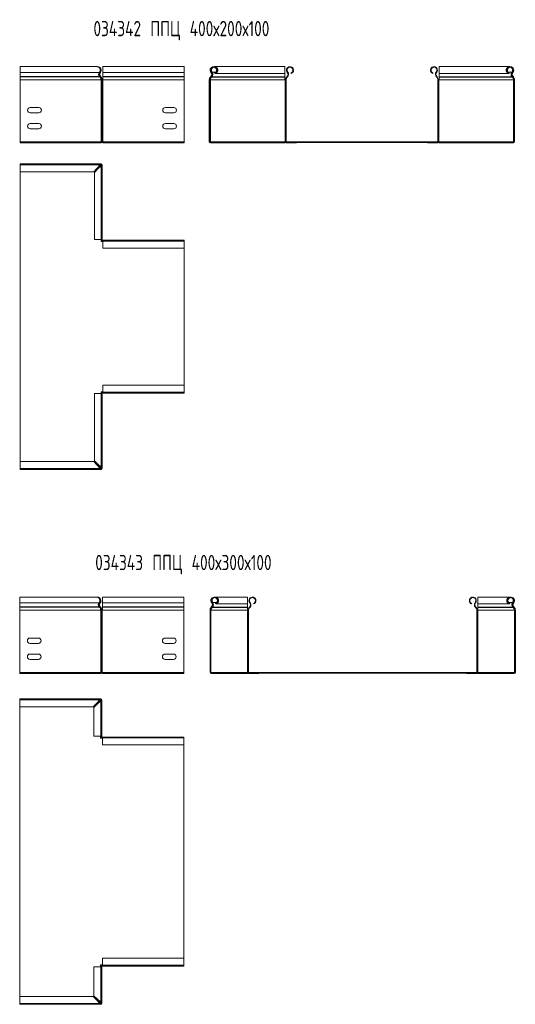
# Model space of a CAD drawing. Header units: millimetres. Extents: x -30 to 2745, y -5003 to 488.
# Tile 3 of 12: x 2073 to 2722, y -4995 to -3706. Entities that reach past the tile are written whole.
import ezdxf

# ---------------------------------------------------------------- set-up
doc = ezdxf.new("R2010")
doc.units = ezdxf.units.MM
doc.styles.add('SLDTEXTSTYLE0', font='TXT', dxfattribs={"width": 0.7, "bigfont": 'bigfont'})

msp = doc.modelspace()

# ---------------------------------------------------------------- linework, layer by layer
at = {"color": 7, "linetype": 'Continuous', "lineweight": 15}
for p, q in [((2174.5, -3767.4), (2073.4, -3767.4)), ((2073.4, -3767.4), (2073.4, -3774.9)), ((2177.4, -3774.9), (2073.4, -3774.9)), ((2073.4, -3774.9), (2073.4, -3780.2)), ((2178.3, -3774.5), (2178.8, -3774.9)), ((2288.4, -3767.4), (2181.9, -3767.4)), ((2181.9, -3767.4), (2181.9, -3774.9)), ((2288.4, -3774.9), (2181.9, -3774.9)), ((2181.9, -3774.9), (2181.9, -3780.2)), ((2288.4, -3767.4), (2288.4, -3774.9)), ((2288.4, -3774.9), (2288.4, -3780.2)), ((2323.6, -3774.9), (2324.1, -3774.5)), ((2325, -3774.5), (2325, -3774.9)), ((2420.5, -3767.4), (2328, -3767.4)), ((2328.7, -3776.3), (2328.4, -3775.6)), ((2329.6, -3776.3), (2329.6, -3775.8)), ((2329.6, -3776.3), (2420.5, -3776.3)), ((2420.5, -3776.3), (2420.5, -3767.4)), ((2420.5, -3776.3), (2420.5, -3780.7)), ((2423.6, -3774.9), (2424.1, -3774.5)), ((2428.7, -3776.3), (2428.4, -3775.6)), ((2614.2, -3776.3), (2614.4, -3775.6)), ((2619.2, -3774.9), (2618.7, -3774.5)), ((2714.9, -3767.4), (2622.3, -3767.4)), ((2622.3, -3767.4), (2622.3, -3776.3)), ((2622.3, -3776.3), (2713.3, -3776.3)), ((2622.3, -3780.7), (2622.3, -3776.3)), ((2713.3, -3776.3), (2713.3, -3775.8)), ((2714.2, -3776.3), (2714.4, -3775.6)), ((2717.8, -3774.5), (2717.8, -3774.9)), ((2718.7, -3774.5), (2719.2, -3774.9)), ((2073.4, -3780.2), (2073.4, -3780.6)), ((2177.6, -3780.2), (2073.4, -3780.2)), ((2073.4, -3780.6), (2073.4, -3784.7)), ((2178, -3780.6), (2073.4, -3780.6)), ((2073.4, -3784.7), (2073.4, -3865.9)), ((2179.4, -3784.7), (2073.4, -3784.7)), ((2178, -3780.6), (2177.6, -3780.2)), ((2178.5, -3780.7), (2179, -3780.2)), ((2178.5, -3780.7), (2178.9, -3781.1)), ((2178.9, -3781.1), (2179.4, -3780.6)), ((2179, -3780.2), (2179.4, -3780.6)), ((2179.6, -3784.7), (2179.4, -3784.7)), ((2179.6, -3865.9), (2179.6, -3784.7)), ((2179.6, -3784.7), (2181, -3784.7)), ((2181, -3865.9), (2181, -3784.7)), ((2181, -3784.7), (2181.7, -3784.7)), ((2181.7, -3784.7), (2181.7, -3865.9)), ((2181.9, -3784.7), (2181.7, -3784.7)), ((2288.4, -3780.2), (2181.9, -3780.2)), ((2181.9, -3780.2), (2181.9, -3780.6)), ((2288.4, -3780.6), (2181.9, -3780.6)), ((2181.9, -3780.6), (2181.9, -3784.7)), ((2288.4, -3784.7), (2181.9, -3784.7)), ((2288.4, -3780.2), (2288.4, -3780.6)), ((2288.4, -3780.6), (2288.4, -3784.7)), ((2288.4, -3784.7), (2288.4, -3865.9)), ((2322.1, -3784.7), (2321.4, -3784.7)), ((2321.4, -3784.7), (2321.4, -3865.9)), ((2322.1, -3784.7), (2322.1, -3865.9)), ((2322.8, -3784.7), (2322.1, -3784.7)), ((2322.8, -3865.9), (2322.8, -3784.7)), ((2322.8, -3784.7), (2323, -3784.7)), ((2323, -3784.7), (2420.5, -3784.7)), ((2323.4, -3780.2), (2323.1, -3780.6)), ((2323.1, -3780.6), (2323.6, -3781.1)), ((2323.9, -3780.7), (2323.4, -3780.2)), ((2323.9, -3780.7), (2323.6, -3781.1)), ((2324.5, -3780.6), (2324.8, -3780.2)), ((2324.5, -3781.1), (2324.5, -3780.6)), ((2324.5, -3781.1), (2324.8, -3780.7)), ((2324.5, -3781.1), (2420.5, -3781.1)), ((2324.8, -3780.7), (2324.8, -3780.2)), ((2324.8, -3780.7), (2420.5, -3780.7)), ((2420.5, -3780.7), (2420.5, -3781.1)), ((2420.5, -3781.1), (2420.5, -3784.7)), ((2420.5, -3784.7), (2420.7, -3784.7)), ((2420.7, -3784.7), (2420.7, -3865.9)), ((2422.1, -3784.7), (2420.7, -3784.7)), ((2422.1, -3784.7), (2422.1, -3865.9)), ((2423.1, -3780.6), (2423.4, -3780.2)), ((2423.1, -3780.6), (2423.6, -3781.1)), ((2423.4, -3780.2), (2423.9, -3780.7)), ((2423.6, -3781.1), (2423.9, -3780.7)), ((2619.4, -3780.2), (2618.9, -3780.7)), ((2618.9, -3780.7), (2619.3, -3781.1)), ((2619.8, -3780.6), (2619.3, -3781.1)), ((2619.4, -3780.2), (2619.8, -3780.6)), ((2622.1, -3784.7), (2620.7, -3784.7)), ((2620.7, -3784.7), (2620.7, -3865.9)), ((2622.1, -3784.7), (2622.1, -3865.9)), ((2622.1, -3784.7), (2622.3, -3784.7)), ((2622.3, -3780.7), (2718, -3780.7)), ((2622.3, -3781.1), (2622.3, -3780.7)), ((2622.3, -3781.1), (2718.4, -3781.1)), ((2622.3, -3784.7), (2622.3, -3781.1)), ((2622.3, -3784.7), (2719.8, -3784.7)), ((2718, -3780.7), (2718, -3780.2)), ((2718, -3780.2), (2718.4, -3780.6)), ((2718, -3780.7), (2718.4, -3781.1)), ((2718.4, -3781.1), (2718.4, -3780.6)), ((2719.4, -3780.2), (2718.9, -3780.7)), ((2718.9, -3780.7), (2719.3, -3781.1)), ((2719.3, -3781.1), (2719.8, -3780.6)), ((2719.4, -3780.2), (2719.8, -3780.6)), ((2719.8, -3784.7), (2720, -3784.7)), ((2720, -3865.9), (2720, -3784.7)), ((2720.7, -3784.7), (2720, -3784.7)), ((2721.4, -3784.7), (2720.7, -3784.7)), ((2720.7, -3784.7), (2720.7, -3865.9)), ((2721.4, -3784.7), (2721.4, -3865.9)), ((2086.9, -3820.9), (2097.9, -3820.9)), ((2097.9, -3827.9), (2086.9, -3827.9)), ((2263.9, -3820.9), (2274.9, -3820.9)), ((2274.9, -3827.9), (2263.9, -3827.9)), ((2086.9, -3841.9), (2097.9, -3841.9)), ((2263.9, -3841.9), (2274.9, -3841.9)), ((2097.9, -3848.9), (2086.9, -3848.9)), ((2274.9, -3848.9), (2263.9, -3848.9)), ((2179.4, -3865.9), (2073.4, -3865.9)), ((2073.4, -3865.9), (2073.4, -3867.4)), ((2178.6, -3867.4), (2073.4, -3867.4)), ((2179.5, -3867.4), (2178.6, -3867.4)), ((2179.3, -3866.7), (2179.5, -3866.7)), ((2179.6, -3865.9), (2179.4, -3865.9)), ((2179.4, -3866), (2179.5, -3866)), ((2179.5, -3866), (2179.5, -3866.7)), ((2179.5, -3866), (2180.3, -3866)), ((2179.5, -3866.7), (2179.5, -3867.4)), ((2181, -3865.9), (2179.6, -3865.9)), ((2180.8, -3866.7), (2181.9, -3866.7)), ((2181.7, -3865.9), (2181, -3865.9)), ((2181, -3866), (2181.9, -3866)), ((2181.9, -3865.9), (2181.7, -3865.9)), ((2288.4, -3865.9), (2181.9, -3865.9)), ((2181.9, -3865.9), (2181.9, -3867.4)), ((2288.4, -3867.4), (2181.9, -3867.4)), ((2288.4, -3865.9), (2288.4, -3866)), ((2288.4, -3865.9), (2288.4, -3867.4)), ((2288.4, -3866), (2288.4, -3866.7)), ((2288.4, -3866), (2288.4, -3866)), ((2288.4, -3866.7), (2288.4, -3866.7)), ((2321.4, -3865.9), (2322.1, -3865.9)), ((2322.1, -3865.9), (2322.8, -3865.9)), ((2322.8, -3865.9), (2323, -3865.9)), ((2322.9, -3866), (2719.9, -3866)), ((2322.9, -3866), (2322.9, -3866.7)), ((2322.9, -3866.7), (2322.9, -3867.4)), ((2322.9, -3866.7), (2335.4, -3866.7)), ((2322.9, -3867.4), (2335.4, -3867.4)), ((2323, -3865.9), (2420.5, -3865.9)), ((2335.4, -3866.7), (2707.4, -3866.7)), ((2335.4, -3866.7), (2335.4, -3867.4)), ((2336.3, -3867.4), (2335.4, -3867.4)), ((2336.3, -3866.7), (2336.3, -3867.4)), ((2336.3, -3867.4), (2420.5, -3867.4)), ((2420.5, -3865.9), (2420.5, -3866)), ((2420.5, -3865.9), (2420.7, -3865.9)), ((2420.5, -3866.7), (2420.5, -3867.4)), ((2420.7, -3865.9), (2422.1, -3865.9)), ((2421.4, -3866), (2421.4, -3865.9)), ((2422.1, -3866), (2422.1, -3865.9)), ((2422.9, -3866.7), (2422.9, -3867.4)), ((2435.4, -3867.4), (2422.9, -3867.4)), ((2435.4, -3866.7), (2435.4, -3867.4)), ((2607.4, -3866.7), (2607.4, -3867.4)), ((2619.9, -3867.4), (2607.4, -3867.4)), ((2619.9, -3866.7), (2619.9, -3867.4)), ((2620.7, -3865.9), (2622.1, -3865.9)), ((2620.7, -3865.9), (2620.7, -3866)), ((2621.4, -3865.9), (2621.4, -3866)), ((2622.1, -3865.9), (2622.3, -3865.9)), ((2622.3, -3866), (2622.3, -3865.9)), ((2622.3, -3865.9), (2719.8, -3865.9)), ((2622.3, -3866.7), (2622.3, -3867.4)), ((2622.3, -3867.4), (2706.5, -3867.4)), ((2706.5, -3866.7), (2706.5, -3867.4)), ((2707.4, -3867.4), (2706.5, -3867.4)), ((2707.4, -3866.7), (2707.4, -3867.4)), ((2719.9, -3866.7), (2707.4, -3866.7)), ((2719.9, -3867.4), (2707.4, -3867.4)), ((2719.8, -3865.9), (2720, -3865.9)), ((2719.9, -3866), (2719.9, -3866.7)), ((2719.9, -3867.4), (2719.9, -3866.7)), ((2720, -3865.9), (2720.7, -3865.9)), ((2720.7, -3865.9), (2721.4, -3865.9)), ((2073.4, -3895.9), (2073.4, -3894.8)), ((2073.4, -3894.8), (2179.4, -3894.8)), ((2178.3, -3895.9), (2073.4, -3895.9)), ((2073.4, -3905), (2073.4, -3895.9)), ((2073.4, -3905), (2169.9, -3905)), ((2073.4, -3905), (2073.4, -4284.5)), ((2073.4, -3905), (2073.4, -3908.8)), ((2169.9, -3905), (2174.5, -3900.4)), ((2175.3, -3901.3), (2170.8, -3905.9)), ((2170.8, -3905.9), (2170.8, -3993.9)), ((2174.5, -3900.4), (2178.3, -3895.9)), ((2174.5, -3900.4), (2178.3, -3896.6)), ((2179.2, -3897.5), (2175.3, -3901.3)), ((2179.9, -3897.5), (2175.3, -3901.3)), ((2178.3, -3896.6), (2179.4, -3895.5)), ((2178.3, -3896.6), (2178.3, -3895.9)), ((2178.4, -3896), (2179.4, -3894.8)), ((2179.5, -3896.3), (2178.6, -3896.3)), ((2179.9, -3897.5), (2179.2, -3897.5)), ((2180.3, -3896.3), (2179.3, -3897.4)), ((2179.4, -3895.5), (2179.4, -3894.8)), ((2179.4, -3894.8), (2179.6, -3894.8)), ((2179.4, -3895.5), (2179.6, -3895.5)), ((2179.5, -3897.5), (2179.5, -3896.3)), ((2179.6, -3895.5), (2179.6, -3894.8)), ((2181, -3896.3), (2179.8, -3897.4)), ((2179.9, -3993.9), (2179.9, -3897.5)), ((2180.3, -3896.2), (2181, -3896.2)), ((2180.3, -3896.2), (2180.3, -3896.3)), ((2180.3, -3896.3), (2181, -3896.3)), ((2181, -3896.2), (2181, -3896.3)), ((2181, -3896.3), (2181, -3993.9)), ((2073.4, -3908.8), (2073.4, -3908.8)), ((2170.8, -3993.9), (2179.9, -3993.9)), ((2179.5, -3996.3), (2179.5, -3993.9)), ((2181.9, -3996.3), (2179.5, -3996.3)), ((2179.9, -3993.9), (2181, -3993.9)), ((2180.3, -3993.9), (2180.3, -3994.1)), ((2181, -3994.1), (2180.3, -3994.1)), ((2181, -3993.9), (2181, -3994.1)), ((2181.7, -3994.8), (2181.7, -3995.5)), ((2181.7, -3994.8), (2181.9, -3994.8)), ((2181.7, -3995.5), (2181.9, -3995.5)), ((2181.9, -3994.8), (2288.4, -3994.8)), ((2181.9, -3994.8), (2181.9, -3995.9)), ((2288.4, -3995.9), (2181.9, -3995.9)), ((2181.9, -3995.9), (2181.9, -4005)), ((2288.4, -3995.9), (2288.4, -3994.8)), ((2288.4, -4005), (2288.4, -3995.9)), ((2288.4, -3996.3), (2288.4, -3996.3)), ((2288.4, -4193.3), (2288.4, -3996.3)), ((2181.9, -4005), (2288.4, -4005)), ((2288.4, -4184.5), (2181.9, -4184.5)), ((2181.9, -4184.5), (2181.9, -4193.6)), ((2288.4, -4184.5), (2288.4, -4193.6)), ((2170.8, -4195.6), (2170.8, -4283.7)), ((2179.9, -4195.6), (2170.8, -4195.6)), ((2179.5, -4193.3), (2181.9, -4193.3)), ((2179.5, -4195.6), (2179.5, -4193.3)), ((2179.9, -4292.1), (2179.9, -4195.6)), ((2181, -4195.6), (2179.9, -4195.6)), ((2181, -4195.5), (2180.3, -4195.5)), ((2180.3, -4195.5), (2180.3, -4195.6)), ((2181, -4195.5), (2181, -4195.6)), ((2181, -4195.6), (2181, -4293.2)), ((2181.7, -4194.8), (2181.7, -4194.1)), ((2181.9, -4194.1), (2181.7, -4194.1)), ((2181.9, -4194.8), (2181.7, -4194.8)), ((2181.9, -4193.6), (2288.4, -4193.6)), ((2181.9, -4193.6), (2181.9, -4194.8)), ((2288.4, -4194.8), (2181.9, -4194.8)), ((2288.4, -4193.3), (2288.4, -4193.3)), ((2288.4, -4193.6), (2288.4, -4194.8)), ((2073.4, -4284.5), (2073.4, -4280.8)), ((2073.4, -4280.8), (2073.4, -4280.8)), ((2169.9, -4284.5), (2073.4, -4284.5)), ((2073.4, -4284.5), (2073.4, -4293.6)), ((2073.4, -4293.6), (2178.3, -4293.6)), ((2073.4, -4293.6), (2073.4, -4294.8)), ((2174.5, -4289.1), (2169.9, -4284.5)), ((2170.8, -4283.7), (2175.3, -4288.2)), ((2178.3, -4292.9), (2174.5, -4289.1)), ((2178.3, -4293.6), (2174.5, -4289.1)), ((2175.3, -4288.2), (2179.9, -4292.1)), ((2175.3, -4288.2), (2179.2, -4292.1)), ((2178.3, -4293.6), (2178.3, -4292.9)), ((2179.4, -4294.1), (2178.3, -4292.9)), ((2178.3, -4293.3), (2179.5, -4293.3)), ((2179.4, -4294.8), (2178.4, -4293.6)), ((2179.2, -4292.1), (2179.9, -4292.1)), ((2179.3, -4292.2), (2180.3, -4293.2)), ((2179.5, -4293.3), (2179.5, -4292.1)), ((2179.8, -4292.1), (2181, -4293.2)), ((2180.3, -4293.2), (2181, -4293.2)), ((2180.3, -4293.2), (2180.3, -4293.4)), ((2180.3, -4293.4), (2181, -4293.4)), ((2181, -4293.2), (2181, -4293.4)), ((2179.4, -4294.8), (2073.4, -4294.8)), ((2179.4, -4294.1), (2179.4, -4294.8)), ((2179.6, -4294.1), (2179.4, -4294.1)), ((2179.6, -4294.8), (2179.4, -4294.8)), ((2179.6, -4294.1), (2179.6, -4294.8)), ((2173.9, -4462.2), (2073, -4462.2)), ((2073, -4462.2), (2073, -4469.6)), ((2177, -4469.6), (2073, -4469.6)), ((2073, -4469.6), (2073, -4474.9)), ((2177.9, -4469.3), (2178.4, -4469.6)), ((2288, -4462.2), (2181.5, -4462.2)), ((2181.5, -4462.2), (2181.5, -4469.6)), ((2288, -4469.6), (2181.5, -4469.6)), ((2181.5, -4469.6), (2181.5, -4474.9)), ((2288, -4462.2), (2288, -4469.6)), ((2288, -4469.6), (2288, -4474.9)), ((2324.4, -4469.6), (2324.9, -4469.3)), ((2325.8, -4469.3), (2325.8, -4469.6)), ((2371.3, -4462.2), (2328.9, -4462.2)), ((2328.9, -4462.2), (2328.9, -4462.3)), ((2329.5, -4471), (2329.3, -4470.5)), ((2330.5, -4471), (2330.5, -4470.5)), ((2330.5, -4471), (2371.3, -4471)), ((2371.3, -4471), (2371.3, -4462.2)), ((2371.3, -4471), (2371.3, -4475.3)), ((2374.4, -4469.6), (2374.9, -4469.3)), ((2379.5, -4471), (2379.3, -4470.5)), ((2665, -4471), (2665.2, -4470.5)), ((2670.1, -4469.6), (2669.7, -4469.3)), ((2715.7, -4462.2), (2673.2, -4462.2)), ((2673.2, -4462.2), (2673.2, -4471)), ((2673.2, -4471), (2714.1, -4471)), ((2673.2, -4475.3), (2673.2, -4471)), ((2714.1, -4471), (2714.1, -4470.5)), ((2715, -4471), (2715.2, -4470.5)), ((2715.7, -4462.3), (2715.7, -4462.2)), ((2718.7, -4469.3), (2718.7, -4469.6)), ((2719.7, -4469.3), (2720.1, -4469.6)), ((2073, -4474.9), (2073, -4475.3)), ((2177.2, -4474.9), (2073, -4474.9)), ((2073, -4475.3), (2073, -4479.4)), ((2177.6, -4475.3), (2073, -4475.3)), ((2073, -4479.4), (2073, -4560.7)), ((2179.1, -4479.4), (2073, -4479.4)), ((2177.6, -4475.3), (2177.2, -4474.9)), ((2178.2, -4475.3), (2178.6, -4474.9)), ((2178.2, -4475.3), (2178.5, -4475.7)), ((2178.5, -4475.7), (2178.9, -4475.3)), ((2178.6, -4474.9), (2178.9, -4475.3)), ((2179.3, -4479.4), (2179.1, -4479.4)), ((2179.3, -4560.7), (2179.3, -4479.4)), ((2179.3, -4479.4), (2180.5, -4479.4)), ((2180.5, -4560.7), (2180.5, -4479.4)), ((2180.5, -4479.4), (2181.2, -4479.4)), ((2181.2, -4479.4), (2181.2, -4560.7)), ((2181.5, -4479.4), (2181.2, -4479.4)), ((2288, -4474.9), (2181.5, -4474.9)), ((2181.5, -4474.9), (2181.5, -4475.3)), ((2288, -4475.3), (2181.5, -4475.3)), ((2181.5, -4475.3), (2181.5, -4479.4)), ((2288, -4479.4), (2181.5, -4479.4)), ((2288, -4474.9), (2288, -4475.3)), ((2288, -4475.3), (2288, -4479.4)), ((2288, -4479.4), (2288, -4560.7)), ((2322.8, -4479.4), (2322.3, -4479.4)), ((2322.3, -4479.4), (2322.3, -4560.7)), ((2322.8, -4479.4), (2322.8, -4560.7)), ((2323.5, -4479.4), (2322.8, -4479.4)), ((2323.5, -4560.7), (2323.5, -4479.4)), ((2323.5, -4479.4), (2323.8, -4479.4)), ((2323.8, -4479.4), (2371.3, -4479.4)), ((2324.3, -4474.9), (2323.9, -4475.3)), ((2323.9, -4475.3), (2324.3, -4475.7)), ((2324.7, -4475.3), (2324.3, -4474.9)), ((2324.7, -4475.3), (2324.3, -4475.7)), ((2325.3, -4475.3), (2325.6, -4474.9)), ((2325.3, -4475.7), (2325.6, -4475.3)), ((2325.3, -4475.7), (2325.3, -4475.3)), ((2325.3, -4475.7), (2371.3, -4475.7)), ((2325.6, -4475.3), (2325.6, -4474.9)), ((2325.6, -4475.3), (2371.3, -4475.3)), ((2371.3, -4475.3), (2371.3, -4475.7)), ((2371.3, -4475.7), (2371.3, -4479.4)), ((2371.3, -4479.4), (2371.6, -4479.4)), ((2371.6, -4479.4), (2371.6, -4560.7)), ((2372.8, -4479.4), (2371.6, -4479.4)), ((2372.8, -4479.4), (2372.8, -4560.7)), ((2373.9, -4475.3), (2374.3, -4474.9)), ((2373.9, -4475.3), (2374.3, -4475.7)), ((2374.3, -4474.9), (2374.7, -4475.3)), ((2374.3, -4475.7), (2374.7, -4475.3)), ((2670.3, -4474.9), (2669.9, -4475.3)), ((2669.9, -4475.3), (2670.2, -4475.7)), ((2670.6, -4475.3), (2670.2, -4475.7)), ((2670.3, -4474.9), (2670.6, -4475.3)), ((2673, -4479.4), (2671.7, -4479.4)), ((2671.7, -4479.4), (2671.7, -4560.7)), ((2673, -4479.4), (2673, -4560.7)), ((2673, -4479.4), (2673.2, -4479.4)), ((2673.2, -4475.3), (2718.9, -4475.3)), ((2673.2, -4475.7), (2673.2, -4475.3)), ((2673.2, -4475.7), (2719.3, -4475.7)), ((2673.2, -4479.4), (2673.2, -4475.7)), ((2673.2, -4479.4), (2720.8, -4479.4)), ((2718.9, -4475.3), (2718.9, -4474.9)), ((2718.9, -4474.9), (2719.3, -4475.3)), ((2718.9, -4475.3), (2719.3, -4475.7)), ((2719.3, -4475.7), (2719.3, -4475.3)), ((2720.3, -4474.9), (2719.9, -4475.3)), ((2719.9, -4475.3), (2720.2, -4475.7)), ((2720.2, -4475.7), (2720.6, -4475.3)), ((2720.3, -4474.9), (2720.6, -4475.3)), ((2720.8, -4479.4), (2721, -4479.4)), ((2721, -4560.7), (2721, -4479.4)), ((2721.7, -4479.4), (2721, -4479.4)), ((2722.3, -4479.4), (2721.7, -4479.4)), ((2721.7, -4479.4), (2721.7, -4560.7)), ((2722.3, -4479.4), (2722.3, -4560.7)), ((2086.5, -4515.7), (2097.5, -4515.7)), ((2097.5, -4522.7), (2086.5, -4522.7)), ((2263.5, -4515.7), (2274.5, -4515.7)), ((2274.5, -4522.7), (2263.5, -4522.7)), ((2086.5, -4536.7), (2097.5, -4536.7)), ((2263.5, -4536.7), (2274.5, -4536.7)), ((2097.5, -4543.7), (2086.5, -4543.7)), ((2274.5, -4543.7), (2263.5, -4543.7)), ((2073, -4560.7), (2073, -4562.2)), ((2179.1, -4560.7), (2073, -4560.7)), ((2178.1, -4562.2), (2073, -4562.2)), ((2179, -4562.2), (2178.1, -4562.2)), ((2178.8, -4561.6), (2179, -4561.6)), ((2179, -4560.9), (2179, -4561.6)), ((2179, -4560.9), (2180, -4560.9)), ((2179, -4561.6), (2179, -4562.2)), ((2179.3, -4560.7), (2179.1, -4560.7)), ((2180.5, -4560.7), (2179.3, -4560.7)), ((2180.2, -4561.6), (2181.5, -4561.6)), ((2181.2, -4560.7), (2180.5, -4560.7)), ((2180.5, -4560.9), (2181.5, -4560.9)), ((2181.5, -4560.7), (2181.2, -4560.7)), ((2288, -4560.7), (2181.5, -4560.7)), ((2181.5, -4560.7), (2181.5, -4562.2)), ((2288, -4562.2), (2181.5, -4562.2)), ((2288, -4560.7), (2288, -4561.6)), ((2288, -4560.7), (2288, -4562.2)), ((2322.3, -4560.7), (2322.8, -4560.7)), ((2322.8, -4560.7), (2323.5, -4560.7)), ((2323.5, -4560.7), (2323.8, -4560.7)), ((2323.8, -4560.7), (2371.3, -4560.7)), ((2323.8, -4560.9), (2720.8, -4560.9)), ((2323.8, -4560.9), (2323.8, -4561.6)), ((2323.8, -4561.6), (2323.8, -4562.2)), ((2323.8, -4561.6), (2336.3, -4561.6)), ((2323.8, -4561.6), (2323.8, -4561.6)), ((2323.8, -4562.2), (2336.3, -4562.2)), ((2336.3, -4561.6), (2336.3, -4562.2)), ((2336.3, -4561.6), (2708.3, -4561.6)), ((2337.2, -4562.2), (2336.3, -4562.2)), ((2337.2, -4561.6), (2337.2, -4562.2)), ((2337.2, -4562.2), (2371.3, -4562.2)), ((2371.3, -4560.7), (2371.3, -4560.9)), ((2371.3, -4560.7), (2371.6, -4560.7)), ((2371.3, -4561.6), (2371.3, -4562.2)), ((2371.6, -4560.7), (2372.8, -4560.7)), ((2372.3, -4560.9), (2372.3, -4560.7)), ((2373.8, -4561.6), (2373.8, -4562.2)), ((2386.3, -4562.2), (2373.8, -4562.2)), ((2386.3, -4561.6), (2386.3, -4562.2)), ((2658.3, -4561.6), (2658.3, -4562.2)), ((2670.8, -4562.2), (2658.3, -4562.2)), ((2670.8, -4561.6), (2670.8, -4562.2)), ((2671.7, -4560.7), (2673, -4560.7)), ((2672.3, -4560.7), (2672.3, -4560.9)), ((2673, -4560.7), (2673.2, -4560.7)), ((2673.2, -4560.9), (2673.2, -4560.7)), ((2673.2, -4560.7), (2720.8, -4560.7)), ((2673.2, -4561.6), (2673.2, -4562.2)), ((2673.2, -4562.2), (2707.3, -4562.2)), ((2707.3, -4561.6), (2707.3, -4562.2)), ((2708.3, -4562.2), (2707.3, -4562.2)), ((2708.3, -4561.6), (2708.3, -4562.2)), ((2720.8, -4561.6), (2708.3, -4561.6)), ((2720.8, -4562.2), (2708.3, -4562.2)), ((2720.8, -4560.7), (2721, -4560.7)), ((2720.8, -4560.9), (2720.8, -4561.6)), ((2720.8, -4562.2), (2720.8, -4561.6)), ((2720.8, -4561.6), (2720.8, -4561.6)), ((2721, -4560.7), (2721.7, -4560.7)), ((2721.7, -4560.7), (2722.3, -4560.7)), ((2073, -4596.5), (2073, -4595.3)), ((2073, -4595.3), (2179.1, -4595.3)), ((2177.9, -4596.5), (2073, -4596.5)), ((2073, -4605.6), (2073, -4596.5)), ((2169.4, -4605.6), (2173.9, -4601)), ((2174.9, -4601.9), (2170.3, -4606.5)), ((2173.9, -4601), (2177.9, -4596.5)), ((2173.9, -4601), (2177.9, -4597)), ((2178.9, -4597.9), (2174.9, -4601.9)), ((2179.4, -4597.9), (2174.9, -4601.9)), ((2177.9, -4597), (2179.1, -4595.9)), ((2177.9, -4597), (2177.9, -4596.5)), ((2178, -4596.5), (2179.1, -4595.3)), ((2179, -4596.8), (2178.1, -4596.8)), ((2180, -4596.8), (2178.9, -4597.9)), ((2179.4, -4597.9), (2178.9, -4597.9)), ((2179, -4597.9), (2179, -4596.8)), ((2179.1, -4595.9), (2179.1, -4595.3)), ((2179.1, -4595.3), (2179.3, -4595.3)), ((2179.1, -4595.9), (2179.3, -4595.9)), ((2179.3, -4595.9), (2179.3, -4595.3)), ((2180.5, -4596.8), (2179.4, -4597.9)), ((2179.4, -4644.4), (2179.4, -4597.9)), ((2180, -4596.6), (2180.5, -4596.6)), ((2180, -4596.6), (2180, -4596.8)), ((2180, -4596.8), (2180.5, -4596.8)), ((2180.5, -4596.6), (2180.5, -4596.8)), ((2180.5, -4596.8), (2180.5, -4644.4)), ((2073, -4605.6), (2169.4, -4605.6)), ((2073, -4605.6), (2073, -4609.3)), ((2073, -4605.6), (2073, -4985.1)), ((2073, -4609.3), (2073, -4609.3)), ((2170.3, -4606.5), (2170.3, -4644.4)), ((2170.3, -4644.4), (2179.4, -4644.4)), ((2179, -4646.8), (2179, -4644.4)), ((2181.5, -4646.8), (2179, -4646.8)), ((2179.4, -4644.4), (2180.5, -4644.4)), ((2180, -4644.4), (2180, -4644.6)), ((2180.5, -4644.6), (2180, -4644.6)), ((2180.5, -4644.4), (2180.5, -4644.6)), ((2181.2, -4645.3), (2181.2, -4645.9)), ((2181.2, -4645.3), (2181.5, -4645.3)), ((2181.2, -4645.9), (2181.5, -4645.9)), ((2181.5, -4645.3), (2288, -4645.3)), ((2181.5, -4645.3), (2181.5, -4646.5)), ((2288, -4646.5), (2181.5, -4646.5)), ((2181.5, -4646.5), (2181.5, -4655.6)), ((2288, -4646.5), (2288, -4645.3)), ((2288, -4655.6), (2288, -4646.5)), ((2181.5, -4655.6), (2288, -4655.6)), ((2288, -4655.6), (2288, -4659.3)), ((2288, -4935.1), (2288, -4655.6)), ((2288, -4659.3), (2288, -4659.3)), ((2288, -4935.1), (2181.5, -4935.1)), ((2181.5, -4935.1), (2181.5, -4944.2)), ((2288, -4935.1), (2288, -4931.3)), ((2288, -4931.3), (2288, -4931.3)), ((2288, -4935.1), (2288, -4944.2)), ((2170.3, -4946.3), (2170.3, -4984.2)), ((2179.4, -4946.3), (2170.3, -4946.3)), ((2179, -4943.8), (2181.5, -4943.8)), ((2179, -4946.3), (2179, -4943.8)), ((2179.4, -4992.7), (2179.4, -4946.3)), ((2180.5, -4946.3), (2179.4, -4946.3)), ((2180.5, -4946), (2180, -4946)), ((2180, -4946), (2180, -4946.3)), ((2180.5, -4946), (2180.5, -4946.3)), ((2180.5, -4946.3), (2180.5, -4993.9)), ((2181.2, -4945.3), (2181.2, -4944.8)), ((2181.5, -4944.8), (2181.2, -4944.8)), ((2181.5, -4945.3), (2181.2, -4945.3)), ((2181.5, -4944.2), (2288, -4944.2)), ((2181.5, -4944.2), (2181.5, -4945.3)), ((2288, -4945.3), (2181.5, -4945.3)), ((2288, -4944.2), (2288, -4945.3)), ((2073, -4985.1), (2073, -4981.3)), ((2073, -4981.3), (2073, -4981.3)), ((2169.4, -4985.1), (2073, -4985.1)), ((2073, -4985.1), (2073, -4994.2)), ((2173.9, -4989.7), (2169.4, -4985.1)), ((2170.3, -4984.2), (2174.9, -4988.7)), ((2177.9, -4993.7), (2173.9, -4989.7)), ((2177.9, -4994.2), (2173.9, -4989.7)), ((2174.9, -4988.7), (2179.4, -4992.7)), ((2174.9, -4988.7), (2178.9, -4992.7)), ((2073, -4994.2), (2177.9, -4994.2)), ((2073, -4994.2), (2073, -4995.3)), ((2179.1, -4995.3), (2073, -4995.3)), ((2177.9, -4994.2), (2177.9, -4993.7)), ((2179.1, -4994.8), (2177.9, -4993.7)), ((2179.1, -4995.3), (2178, -4994.2)), ((2178.1, -4993.8), (2179, -4993.8)), ((2178.9, -4992.7), (2179.4, -4992.7)), ((2178.9, -4992.7), (2180, -4993.9)), ((2179, -4993.8), (2179, -4992.7)), ((2179.1, -4994.8), (2179.1, -4995.3)), ((2179.3, -4994.8), (2179.1, -4994.8)), ((2179.3, -4995.3), (2179.1, -4995.3)), ((2179.3, -4994.8), (2179.3, -4995.3)), ((2179.4, -4992.8), (2180.5, -4993.9)), ((2180, -4993.9), (2180.5, -4993.9)), ((2180, -4993.9), (2180, -4994.1)), ((2180, -4994.1), (2180.5, -4994.1)), ((2180.5, -4993.9), (2180.5, -4994.1))]:
    msp.add_line(p, q, dxfattribs=at)
at = {"color": 8, "linetype": 'Continuous', "lineweight": 15}
for p, q in [((2325, -3774.5), (2330.1, -3774.5)), ((2330.9, -3774.5), (2331.5, -3774.5)), ((2711.4, -3774.5), (2711.9, -3774.5)), ((2712.8, -3774.5), (2717.8, -3774.5)), ((2325.8, -4469.3), (2331, -4469.3)), ((2331.7, -4469.3), (2332.4, -4469.3)), ((2712.2, -4469.3), (2712.8, -4469.3)), ((2713.5, -4469.3), (2718.7, -4469.3))]:
    msp.add_line(p, q, dxfattribs=at)
at = {"color": 7, "linetype": 'Continuous', "lineweight": 15, "flags": 128}
for points in [[(2372.9, -4560.9), (2372.8, -4560.8), (2372.8, -4560.7)], [(2671.7, -4560.7), (2671.7, -4560.8), (2671.7, -4560.9)]]:
    msp.add_lwpolyline(points, dxfattribs=at)
at = {"color": 7, "linetype": 'Continuous', "lineweight": 15}
for centre, radius, start, end in [((2175.3, -3772), 4.55, 90, 95.9814), ((2175.3, -3772), 4.55, 320.3175, 90), ((2175.3, -3772), 3.85, 320.3175, 65.964), ((2181.9, -3777.5), 4.7, 140.3175, 223.5358), ((2181.9, -3777.5), 4, 140.3175, 223.5358), ((2327.1, -3772), 4.55, 290.35, 219.6825), ((2327.1, -3772), 3.85, 290.35, 219.6825), ((2320.5, -3777.5), 4, 316.4642, 39.6825), ((2320.5, -3777.5), 4.7, 316.4642, 39.6825), ((2328, -3772), 3.85, 96.5275, 219.6825), ((2321.4, -3777.5), 4.7, 316.4642, 39.6825), ((2328, -3772), 4.55, 290.35, 90), ((2427.1, -3772), 4.55, 290.35, 219.6825), ((2427.1, -3772), 3.85, 290.35, 219.6825), ((2420.5, -3777.5), 4, 316.4642, 39.6825), ((2420.5, -3777.5), 4.7, 316.4642, 39.6825), ((2615.7, -3772), 4.55, 320.3175, 249.65), ((2615.7, -3772), 3.85, 320.3175, 249.65), ((2622.3, -3777.5), 4.7, 140.3175, 223.5358), ((2622.3, -3777.5), 4, 140.3175, 223.5358), ((2714.9, -3772), 4.55, 90, 249.65), ((2715.7, -3772), 4.55, 320.3175, 249.65), ((2715.7, -3772), 3.85, 320.3175, 249.65), ((2714.9, -3772), 3.85, 320.3175, 83.4725), ((2721.4, -3777.5), 4.7, 140.3175, 223.5358), ((2722.3, -3777.5), 4.7, 140.3175, 223.5358), ((2722.3, -3777.5), 4, 140.3175, 223.5358), ((2175, -3784.7), 5.3, 0, 43.5358), ((2175, -3784.7), 6, 0, 43.5358), ((2327.4, -3784.7), 6, 136.4642, 180), ((2327.4, -3784.7), 5.3, 136.4642, 180), ((2328.3, -3784.7), 5.3, 136.4642, 180), ((2427.4, -3784.7), 6, 136.4642, 180), ((2427.4, -3784.7), 5.3, 136.4642, 180), ((2615.4, -3784.7), 5.3, 0, 43.5358), ((2615.4, -3784.7), 6, 0, 43.5358), ((2714.5, -3784.7), 5.3, 0, 43.5358), ((2715.4, -3784.7), 5.3, 0, 43.5358), ((2715.4, -3784.7), 6, 0, 43.5358), ((2086.9, -3824.4), 3.5, 90, 270), ((2097.9, -3824.4), 3.5, 270, 90), ((2263.9, -3824.4), 3.5, 90, 270), ((2274.9, -3824.4), 3.5, 270, 90), ((2086.9, -3845.4), 3.5, 90, 270), ((2097.9, -3845.4), 3.5, 270, 90), ((2263.9, -3845.4), 3.5, 90, 270), ((2274.9, -3845.4), 3.5, 270, 90), ((2179.5, -3865.9), 1.5, 270, 0), ((2179.5, -3865.9), 0.8, 270, 0), ((2322.9, -3865.9), 1.5, 180, 270), ((2322.9, -3865.9), 0.8, 180, 270), ((2422.9, -3865.9), 1.5, 212.231, 270), ((2619.9, -3865.9), 1.5, 270, 327.769), ((2719.9, -3865.9), 0.8, 270, 0), ((2719.9, -3865.9), 1.5, 270, 0), ((2179.6, -3896.2), 1.4, 0, 90), ((2179.6, -3896.2), 0.7, 0, 90), ((2181.7, -3994.1), 1.4, 180, 270), ((2181.7, -3994.1), 0.7, 180, 270), ((2181.7, -4195.5), 1.4, 90, 180), ((2181.7, -4195.5), 0.7, 90, 180), ((2179.6, -4293.4), 0.7, 270, 0), ((2179.6, -4293.4), 1.4, 270, 0), ((2174.9, -4466.7), 4.55, 90, 96.2731), ((2174.9, -4466.7), 4.55, 320.3175, 90), ((2174.9, -4466.7), 4, 320.3175, 71.351), ((2181.4, -4472.2), 4.55, 140.3175, 223.5358), ((2181.4, -4472.2), 4, 140.3175, 223.5358), ((2328, -4466.7), 4.55, 290.35, 219.6825), ((2328, -4466.7), 4, 290.35, 219.6825), ((2321.4, -4472.2), 4, 316.4642, 39.6825), ((2321.4, -4472.2), 4.55, 316.4642, 39.6825), ((2328.9, -4466.7), 4, 96.7063, 219.6825), ((2322.3, -4472.2), 4.55, 316.4642, 39.6825), ((2328.9, -4466.7), 4.55, 290.35, 90), ((2377.9, -4466.7), 4.55, 290.35, 219.6825), ((2377.9, -4466.7), 4, 290.35, 219.6825), ((2371.4, -4472.2), 4, 316.4642, 39.6825), ((2371.4, -4472.2), 4.55, 316.4642, 39.6825), ((2666.6, -4466.7), 4.55, 320.3175, 249.65), ((2666.6, -4466.7), 4, 320.3175, 249.65), ((2673.2, -4472.2), 4.55, 140.3175, 223.5358), ((2673.2, -4472.2), 4, 140.3175, 223.5358), ((2715.7, -4466.7), 4.55, 90, 249.65), ((2716.6, -4466.7), 4.55, 320.3175, 249.65), ((2716.6, -4466.7), 4, 320.3175, 249.65), ((2715.7, -4466.7), 4, 320.3175, 83.2937), ((2722.2, -4472.2), 4.55, 140.3175, 223.5358), ((2723.2, -4472.2), 4.55, 140.3175, 223.5358), ((2723.2, -4472.2), 4, 140.3175, 223.5358), ((2174.5, -4479.4), 5.45, 0, 43.5358), ((2174.5, -4479.4), 6, 0, 43.5358), ((2328.3, -4479.4), 6, 136.4642, 180), ((2328.3, -4479.4), 5.45, 136.4642, 180), ((2329.2, -4479.4), 5.45, 136.4642, 180), ((2378.3, -4479.4), 6, 136.4642, 180), ((2378.3, -4479.4), 5.45, 136.4642, 180), ((2666.3, -4479.4), 5.45, 0, 43.5358), ((2666.3, -4479.4), 6, 0, 43.5358), ((2715.3, -4479.4), 5.45, 0, 43.5358), ((2716.3, -4479.4), 5.45, 0, 43.5358), ((2716.3, -4479.4), 6, 0, 43.5358), ((2086.5, -4519.2), 3.5, 90, 270), ((2097.5, -4519.2), 3.5, 270, 90), ((2263.5, -4519.2), 3.5, 90, 270), ((2274.5, -4519.2), 3.5, 270, 90), ((2086.5, -4540.2), 3.5, 90, 270), ((2097.5, -4540.2), 3.5, 270, 90), ((2263.5, -4540.2), 3.5, 90, 270), ((2274.5, -4540.2), 3.5, 270, 90), ((2179, -4560.7), 0.95, 270, 0), ((2179, -4560.7), 1.5, 270, 0), ((2323.8, -4560.7), 1.5, 180, 270), ((2323.8, -4560.7), 0.95, 180, 270), ((2324.7, -4560.7), 0.95, 180, 195.2575), ((2373.8, -4560.7), 1.5, 219.2965, 270), ((2670.8, -4560.7), 1.5, 270, 320.7035), ((2720.8, -4560.7), 0.95, 270, 0), ((2720.8, -4560.7), 1.5, 270, 0), ((2719.8, -4560.7), 0.95, 344.7425, 0), ((2179.3, -4596.6), 1.25, 0, 90), ((2179.3, -4596.6), 0.7, 0, 90), ((2181.2, -4644.6), 1.25, 180, 270), ((2181.2, -4644.6), 0.7, 180, 270), ((2181.2, -4946), 1.25, 90, 180), ((2181.2, -4946), 0.7, 90, 180), ((2179.3, -4994.1), 0.7, 270, 0), ((2179.3, -4994.1), 1.25, 270, 0)]:
    msp.add_arc(centre, radius, start, end, dxfattribs=at)
for centre, major_axis, ratio, start_param, end_param in [((2174.5, -3772), (0, 4.55), 0.846154, 4.019799, 6.283185), ((2181, -3777.5), (4.7, 0), 0.851064, 2.449003, 3.901436), ((2328, -3772), (0, 4.55), 0.846154, 0.687581, 2.263386), ((2321.4, -3777.5), (4.7, 0), 0.851064, 5.523342, 6.975775), ((2328, -3772), (0, 4.55), 0.846154, 0, 0.104396), ((2328, -3772), (4.55, 0), 0.846154, 5.207646, 7.358724), ((2714.9, -3772), (4.55, 0), 0.846154, 2.066054, 4.217132), ((2714.9, -3772), (0, 4.55), 0.846154, 6.17879, 6.283185), ((2721.4, -3777.5), (4.7, 0), 0.851064, 2.449003, 3.901436), ((2714.9, -3772), (0, 4.55), 0.846154, 4.019799, 5.595604), ((2174.1, -3784.7), (0, 6), 0.883333, 4.712389, 5.472232), ((2328.3, -3784.7), (0, 6), 0.883333, 0.810953, 1.570796), ((2714.5, -3784.7), (0, 6), 0.883333, 4.712389, 5.472232), ((2178.6, -3865.9), (0, 1.5), 0.533333, 3.141593, 4.712389), ((2173.9, -4466.7), (0, 4.55), 0.879121, 4.019799, 6.283185), ((2180.5, -4472.2), (4.55, 0), 0.879121, 2.449003, 3.901436), ((2328.9, -4466.7), (0, 4.55), 0.879121, 0.586355, 2.263386), ((2322.3, -4472.2), (4.55, 0), 0.879121, 5.523342, 6.975775), ((2328.9, -4466.7), (0, 4.55), 0.879121, 0, 0.109486), ((2328.9, -4466.7), (4.55, 0), 0.879121, 5.067563, 7.471349), ((2715.7, -4466.7), (4.55, 0), 0.879121, 1.953429, 4.357214), ((2715.7, -4466.7), (0, 4.55), 0.879121, 6.173699, 6.283185), ((2722.2, -4472.2), (4.55, 0), 0.879121, 2.449003, 3.901436), ((2715.7, -4466.7), (0, 4.55), 0.879121, 4.019799, 5.69683), ((2173.6, -4479.4), (0, 6), 0.908333, 4.712389, 5.472232), ((2329.2, -4479.4), (0, 6), 0.908333, 0.810953, 1.570796), ((2715.3, -4479.4), (0, 6), 0.908333, 4.712389, 5.472232), ((2178.1, -4560.7), (0, 1.5), 0.633333, 3.141593, 4.712389), ((2324.7, -4560.7), (0, 1.5), 0.633333, 1.570796, 1.744138), ((2719.8, -4560.7), (0, 1.5), 0.633333, 4.539047, 4.712389)]:
    msp.add_ellipse(centre, major_axis=major_axis, ratio=ratio, start_param=start_param, end_param=end_param, dxfattribs=at)

# ---------------------------------------------------------------- texts
at = {"color": 7, "linetype": 'Continuous', "lineweight": 0, "char_height": 20, "attachment_point": 1, "style": 'SLDTEXTSTYLE0'}
for s, insert in [('034342 \\M+18450\\M+18450\\M+18457 400\\M+18487200\\M+18487100', (2169.6, -3707.6)), ('034343 \\M+18450\\M+18450\\M+18457 400\\M+18487300\\M+18487100', (2171.9, -4406.8))]:
    msp.add_mtext(s, dxfattribs=dict(at, insert=insert))

doc.saveas('drawing.dxf')
